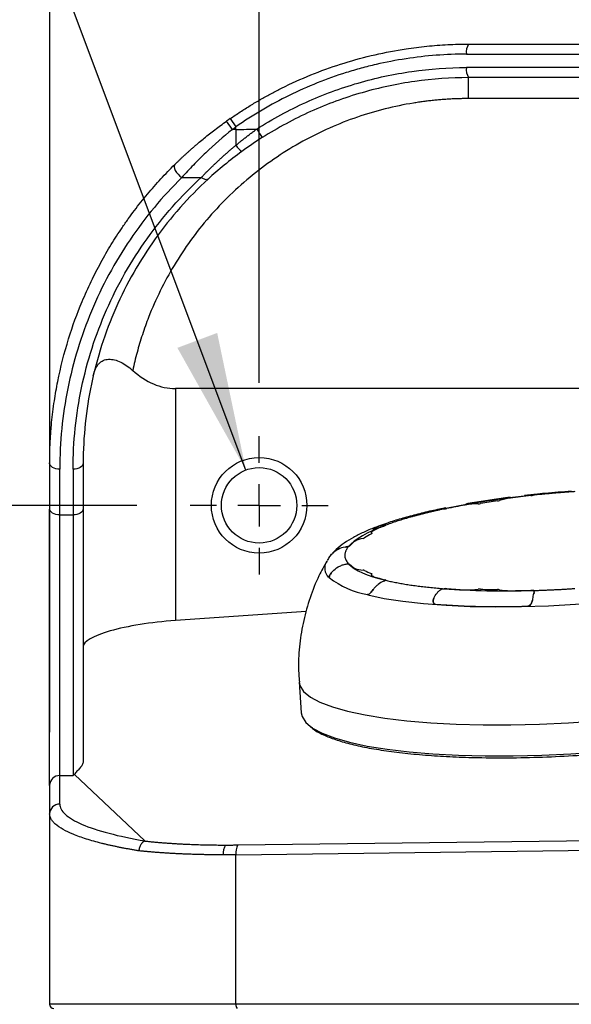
# Model space of a CAD drawing. Header units: millimetres. Extents: x 32 to 1440, y 32 to 1048.
# Tile 7 of 30: x 192 to 258, y 501 to 619. Entities that reach past the tile are written whole.
import ezdxf

# ---------------------------------------------------------------- set-up
doc = ezdxf.new("R2010")
doc.units = ezdxf.units.MM
doc.header["$LTSCALE"] = 5
doc.linetypes.add('CENTERX2', pattern=[20.32, 12.7, -2.54, 2.54, -2.54])
doc.layers.add('CENTER', color=40, linetype='CENTERX2')
doc.layers.add('DIMENSIONS', color=140, linetype='Continuous', lineweight=25)
doc.styles.add('SLDTEXTSTYLE0', font='TXT', dxfattribs={"width": 0.7})
doc.dimstyles.new('SLDDIMSTYLE0', dxfattribs={"dimtxt": 10.790039, "dimasz": 16.51, "dimexe": 0, "dimexo": 0.0625, "dimgap": 2.69751, "dimtad": 0, "dimtih": 1, "dimtoh": 1, "dimrnd": 1e-09, "dimzin": 4, "dimdsep": 46, "dimtxsty": 'SLDTEXTSTYLE0', "dimsah": 1, "dimcen": 0.09, "dimadec": 0, "dimazin": 1, "dimtfac": 1, "dimtofl": 0, "dimtmove": 0, "dimatfit": 3, "dimfxl": 0, "dimfrac": 2, "dimtolj": 1, "dimtzin": 12, "dimarcsym": 0})
doc.dimstyles.new('SLDDIMSTYLE1', dxfattribs={"dimtxt": 10.790039, "dimasz": 16.51, "dimexe": 0, "dimexo": 0.0625, "dimgap": 2.69751, "dimtad": 0, "dimtih": 1, "dimtoh": 1, "dimrnd": 1e-09, "dimzin": 4, "dimdsep": 46, "dimtxsty": 'SLDTEXTSTYLE0', "dimsah": 1, "dimcen": 0, "dimadec": 0, "dimazin": 1, "dimtfac": 1, "dimtofl": 0, "dimtmove": 0, "dimatfit": 3, "dimfxl": 0, "dimfrac": 2, "dimtolj": 1, "dimtzin": 12, "dimarcsym": 0})

# ---------------------------------------------------------------- blocks, each defined once
blk = doc.blocks.new('_D')
at = {"layer": 'DIMENSIONS'}
for p, q in [((221.06, 575.39), (221.06, 674.1)), ((661.06, 575.39), (661.06, 674.1)), ((221.06, 658.23), (404.63, 658.23)), ((419.25, 658.23), (415.62, 658.23)), ((415.62, 658.23), (415.62, 641.08)), ((460.29, 658.23), (463.91, 658.23)), ((463.91, 658.23), (463.91, 641.08)), ((661.06, 658.23), (474.91, 658.23)), ((415.62, 641.08), (419.25, 641.08)), ((463.91, 641.08), (460.29, 641.08))]:
    blk.add_line(p, q, dxfattribs=at)
for points in [[(221.06, 658.23), (237.57, 655.69), (237.57, 660.77)], [(661.06, 658.23), (644.55, 660.77), (644.55, 655.69)]]:
    blk.add_solid(points, dxfattribs=at)
at = {"layer": 'DIMENSIONS', "char_height": 10.583, "attachment_point": 1, "style": 'SLDTEXTSTYLE0'}
for s, insert in [('440.0', (419.25, 674.29)), ('17.32', (419.25, 654.72))]:
    blk.add_mtext(s, dxfattribs=dict(at, insert=insert))
blk = doc.blocks.new('_D_1')
at = {"layer": 'DIMENSIONS'}
for p, q in [((196.06, 533.76), (196.06, 721.48)), ((686.06, 533.76), (686.06, 721.48)), ((196.06, 705.6), (404.63, 705.6)), ((419.25, 705.6), (415.62, 705.6)), ((415.62, 705.6), (415.62, 688.45)), ((460.29, 705.6), (463.91, 705.6)), ((463.91, 705.6), (463.91, 688.45)), ((686.06, 705.6), (474.91, 705.6)), ((415.62, 688.45), (419.25, 688.45)), ((463.91, 688.45), (460.29, 688.45))]:
    blk.add_line(p, q, dxfattribs=at)
for points in [[(196.06, 705.6), (212.57, 703.06), (212.57, 708.14)], [(686.06, 705.6), (669.55, 708.14), (669.55, 703.06)]]:
    blk.add_solid(points, dxfattribs=at)
at = {"layer": 'DIMENSIONS', "char_height": 10.583, "attachment_point": 1, "style": 'SLDTEXTSTYLE0'}
for s, insert in [('490.0', (419.25, 721.66)), ('19.29', (419.25, 702.1))]:
    blk.add_mtext(s, dxfattribs=dict(at, insert=insert))
blk = doc.blocks.new('_D_2')
at = {"layer": 'DIMENSIONS'}
for p, q in [((129.75, 666.8), (126.12, 666.8)), ((126.12, 666.8), (126.12, 649.66)), ((161.81, 666.8), (165.43, 666.8)), ((165.43, 666.8), (165.43, 649.66)), ((187.15, 651.14), (176.99, 651.14)), ((219.48, 565.01), (187.15, 651.14)), ((126.12, 649.66), (129.75, 649.66)), ((165.43, 649.66), (161.81, 649.66))]:
    blk.add_line(p, q, dxfattribs=at)
blk.add_solid([(219.48, 565.01), (216.05, 581.36), (211.3, 579.58)], dxfattribs=at)
at = {"layer": 'DIMENSIONS', "char_height": 10.583, "attachment_point": 1, "style": 'SLDTEXTSTYLE0'}
for s, insert in [('%%c', (126.09, 682.86)), ('9.0', (142.38, 682.86)), ('0.35', (129.75, 663.3)), ('TYP.', (130.27, 643.73))]:
    blk.add_mtext(s, dxfattribs=dict(at, insert=insert))
blk = doc.blocks.new('_D_3')
at = {"layer": 'DIMENSIONS'}
for p, q in [((206.47, 560.8), (130.16, 560.8)), ((146.04, 560.8), (146.04, 514.52)), ((130.01, 494.95), (126.38, 494.95)), ((126.38, 494.95), (126.38, 477.81)), ((162.07, 494.95), (165.69, 494.95)), ((165.69, 494.95), (165.69, 477.81)), ((126.38, 477.81), (130.01, 477.81)), ((165.69, 477.81), (162.07, 477.81)), ((146.04, 430.8), (146.04, 475.39)), ((202.82, 430.8), (130.16, 430.8))]:
    blk.add_line(p, q, dxfattribs=at)
for points in [[(146.04, 560.8), (143.5, 544.29), (148.58, 544.29)], [(146.04, 430.8), (148.58, 447.31), (143.5, 447.31)]]:
    blk.add_solid(points, dxfattribs=at)
at = {"layer": 'DIMENSIONS', "char_height": 10.583, "attachment_point": 1, "style": 'SLDTEXTSTYLE0'}
for s, insert in [('130.0', (125.52, 511.01)), ('5.12', (130.01, 491.45))]:
    blk.add_mtext(s, dxfattribs=dict(at, insert=insert))
blk = doc.blocks.new('SW_CENTERMARKSYMBOL_1')
at = {"layer": 'CENTER', "color": 0}
for p, q in [((0, 5.08), (0, 8.24)), ((0, 0), (0, 2.54)), ((-5.08, 0), (-8.24, 0)), ((0, 0), (-2.54, 0)), ((0, 0), (0, -2.54)), ((0, 0), (2.54, 0)), ((5.08, 0), (8.24, 0)), ((0, -5.08), (0, -8.24))]:
    blk.add_line(p, q, dxfattribs=at)

msp = doc.modelspace()

# ---------------------------------------------------------------- linework, layer by layer
for p, q in [((245.80547, 614.60067), (279.901873, 614.60067)), ((279.901873, 613.00067), (245.80547, 613.00067)), ((246.058388, 609.30067), (246.058388, 611.80067)), ((280.387334, 609.30067), (246.058388, 609.30067)), ((217.861009, 605.629653), (217.167631, 606.609054)), ((217.611081, 606.91941), (218.293817, 605.93256)), ((217.861009, 605.629653), (218.293817, 605.93256)), ((218.293817, 605.629653), (218.293817, 605.93256)), ((218.293817, 605.629653), (217.861009, 605.629653)), ((218.293817, 605.629653), (218.293817, 603.744739)), ((211.82848, 599.893889), (214.150919, 599.893889)), ((283.876643, 574.728874), (211.058388, 574.728874)), ((211.058388, 574.728874), (211.058388, 547.056393)), ((196.058388, 565.80067), (196.058388, 560.356569)), ((197.258388, 559.668277), (197.258388, 565.112379)), ((198.858388, 565.112379), (198.858388, 559.668277)), ((200.058388, 565.80067), (200.058388, 560.356569)), ((253.851349, 562.086494), (252.718836, 561.960649)), ((243.333612, 560.503956), (242.574096, 560.341849)), ((197.258388, 559.668277), (198.858388, 559.668277)), ((197.258388, 528.585135), (197.258388, 559.668277)), ((198.858388, 559.668277), (198.858388, 528.585135)), ((235.435324, 558.34955), (235.92506, 558.469121)), ((236.135932, 558.42439), (236.135922, 558.424538)), ((236.135933, 558.424377), (236.135922, 558.424538)), ((229.633895, 554.860311), (229.588973, 554.811156)), ((229.419334, 552.21485), (229.419433, 552.213433)), ((229.419362, 552.214461), (229.419433, 552.213433)), ((236.135935, 551.873598), (236.135932, 551.873647)), ((243.445109, 550.862876), (243.445222, 550.86125)), ((253.88969, 550.538498), (253.889761, 550.567872)), ((253.914851, 550.306875), (253.896548, 550.568315)), ((241.823966, 549.355608), (241.824276, 549.351179)), ((226.678786, 548.149995), (211.058388, 547.056393)), ((225.821528, 539.745097), (226.080625, 536.044311)), ((197.258388, 525.18065), (197.258388, 528.585135)), ((197.258388, 528.585135), (198.858388, 528.585135)), ((199.011325, 528.707848), (207.428282, 520.788115)), ((196.058388, 527.408438), (196.058388, 524.003953)), ((196.058388, 524.003953), (196.058388, 501.30067)), ((218.522453, 520.303012), (274.842035, 521.003283)), ((218.293817, 519.132532), (274.613399, 519.832802)), ((218.293817, 501.30067), (218.293817, 519.132532)), ((218.293817, 501.30067), (196.058388, 501.30067)), ((274.613399, 501.30067), (218.293817, 501.30067))]:
    msp.add_line(p, q)
at = {"flags": 128}
for points in [[(210.986761, 601.437463), (210.919804, 601.319646), (210.908891, 601.156342), (210.954697, 600.957626), (211.054396, 600.735753), (211.201839, 600.504408), (211.387932, 600.27786), (211.601197, 600.070082), (211.82848, 599.893889)], [(214.962126, 599.697905), (214.900517, 599.657731), (214.82386, 599.636114), (214.733694, 599.633489), (214.63183, 599.649908), (214.520313, 599.685041), (214.40138, 599.738184), (214.277419, 599.808268), (214.150919, 599.893889)], [(197.258388, 565.112379), (197.02428, 565.125604), (196.799168, 565.164772), (196.591704, 565.228377), (196.40986, 565.313975), (196.260624, 565.418276), (196.149733, 565.537273), (196.081446, 565.666391), (196.058388, 565.80067)], [(200.058388, 565.80067), (200.03533, 565.666391), (199.967043, 565.537273), (199.856152, 565.418276), (199.706916, 565.313975), (199.525072, 565.228377), (199.317608, 565.164772), (199.092496, 565.125604), (198.858388, 565.112379)], [(197.258388, 559.668277), (197.02428, 559.681503), (196.799168, 559.72067), (196.591704, 559.784275), (196.40986, 559.869873), (196.260624, 559.974175), (196.149733, 560.093171), (196.081446, 560.22229), (196.058388, 560.356569)], [(200.058388, 560.356569), (200.03533, 560.22229), (199.967043, 560.093171), (199.856152, 559.974175), (199.706916, 559.869873), (199.525072, 559.784275), (199.317608, 559.72067), (199.092496, 559.681503), (198.858388, 559.668277)], [(234.720686, 557.807594), (234.647489, 557.763359), (234.586971, 557.719027), (234.539406, 557.6748), (234.505006, 557.630874), (234.483926, 557.587448), (234.476261, 557.544717), (234.482045, 557.502872), (234.501253, 557.462103)], [(234.501253, 557.462103), (234.482045, 557.502872), (234.476261, 557.544717), (234.483926, 557.587448), (234.505006, 557.630874), (234.539406, 557.6748), (234.586971, 557.719027), (234.647489, 557.763359), (234.720686, 557.807594)], [(236.135477, 558.427561), (236.135687, 558.419199), (236.132727, 558.410648), (236.126616, 558.401962), (236.117392, 558.393197), (236.105115, 558.384408), (236.089862, 558.375651), (236.07173, 558.366982), (236.050835, 558.358456)], [(236.135477, 558.427561), (236.135687, 558.419199), (236.132727, 558.410648), (236.126616, 558.401962), (236.117392, 558.393197), (236.105115, 558.384408), (236.089862, 558.375651), (236.07173, 558.366982), (236.050835, 558.358456)], [(234.501253, 557.462103), (234.504556, 557.454963), (234.505391, 557.447628), (234.503757, 557.440134), (234.499659, 557.432517), (234.493119, 557.424816), (234.484169, 557.417068), (234.472854, 557.409313), (234.459229, 557.401587)], [(234.501253, 557.462103), (234.504556, 557.454963), (234.505391, 557.447628), (234.503757, 557.440134), (234.499659, 557.432517), (234.493119, 557.424816), (234.484169, 557.417068), (234.472854, 557.409313), (234.459229, 557.401587)], [(234.019844, 550.118383), (234.023126, 550.117583), (235.985831, 549.705241), (238.216182, 549.358682), (240.688032, 549.081972), (243.372398, 548.878352), (246.23781, 548.750211), (249.250674, 548.699051), (252.375665, 548.725471), (255.576148, 548.829163), (258.814598, 549.00891), (262.053048, 549.262604), (265.253531, 549.587273), (268.378522, 549.979108), (271.391386, 550.433517), (274.256798, 550.945171), (276.941165, 551.508072), (279.413014, 552.115621), (281.643365, 552.760694), (283.60607, 553.435729), (283.627623, 553.443875)], [(234.459229, 552.668954), (234.472854, 552.663052), (234.484169, 552.656811), (234.493119, 552.650261), (234.499659, 552.643435), (234.503757, 552.636367), (234.505391, 552.629092), (234.504556, 552.621645), (234.501253, 552.614064)], [(234.501253, 552.614064), (234.504556, 552.621645), (234.505391, 552.629092), (234.503757, 552.636367), (234.499659, 552.643435), (234.493119, 552.650261), (234.484169, 552.656811), (234.472854, 552.663052), (234.459229, 552.668954)], [(234.501253, 552.614064), (234.482045, 552.570723), (234.476261, 552.528104), (234.483926, 552.486399), (234.505006, 552.445794), (234.539406, 552.406473), (234.586971, 552.368611), (234.647489, 552.33238), (234.720686, 552.297941)], [(234.720686, 552.297941), (234.647489, 552.33238), (234.586971, 552.368611), (234.539406, 552.406473), (234.505006, 552.445794), (234.483926, 552.486399), (234.476261, 552.528104), (234.482045, 552.570723), (234.501253, 552.614064)], [(236.050835, 551.92511), (236.07173, 551.91938), (236.089862, 551.913138), (236.105115, 551.906423), (236.117392, 551.899277), (236.126616, 551.891746), (236.132727, 551.883879), (236.135687, 551.875724), (236.135477, 551.867333)], [(236.135477, 551.867333), (236.135687, 551.875724), (236.132727, 551.883879), (236.126616, 551.891746), (236.117392, 551.899277), (236.105115, 551.906423), (236.089862, 551.913138), (236.07173, 551.91938), (236.050835, 551.92511)], [(225.821528, 539.745107), (225.919044, 539.305169), (226.367461, 538.605848), (227.169618, 537.943774), (228.317014, 537.325965), (229.797486, 536.758971), (231.59534, 536.248802), (233.691518, 535.800865), (236.063801, 535.419909), (238.687042, 535.109973), (241.533434, 534.87434), (244.572804, 534.71551), (247.772934, 534.635166), (251.099902, 534.634159), (254.518442, 534.7125), (257.992315, 534.86936), (261.484699, 535.103074)], [(226.080625, 536.044311), (226.178141, 535.604383), (226.626557, 534.905061), (227.428715, 534.242988), (228.576111, 533.625179), (230.056582, 533.058185), (231.854436, 532.548016), (233.950615, 532.100079), (236.322898, 531.719123), (238.946139, 531.409186), (241.79253, 531.173554), (244.8319, 531.014724), (248.03203, 530.93438), (251.358998, 530.933373), (254.777538, 531.011714), (258.251411, 531.168573), (261.743795, 531.402288)]]:
    msp.add_lwpolyline(points, dxfattribs=at)
for radius in [5.7, 4.5]:
    msp.add_circle((221.058388, 560.80067), radius)
for centre, radius, start, end in [((247.418547, 614.887344), 1.638352, 146.11922989, 190.07730223), ((247.418547, 612.713997), 1.638352, 169.92269777, 213.88077011), ((246.058388, 565.80067), 50, 124.67676914, 125.29701708), ((237.003981, 615.598916), 19.036481, 211.45331362, 215.10273637), ((220.237408, 604.881281), 2.251505, 210.31755565, 236.65173367), ((264.289291, 458.722875), 103.664235, 98.1958657, 99.32992677), ((249.343739, 562.613488), 1.296011, 277.42300762, 287.55551263), ((252.032942, 554.148393), 7.585973, 97.82103585, 107.63579868), ((251.307163, 559.626816), 2.059918, 97.31523113, 98.55738197), ((266.523824, 441.135763), 121.52404, 96.1560134, 97.31784515), ((253.338718, 563.549623), 1.597953, 275.50664555, 285.46981816), ((243.032355, 562.470294), 2.100883, 273.04181072, 281.33040898), ((260.8937, 476.707636), 85.502039, 100.30642837, 101.77519318), ((245.917253, 559.065761), 1.79329, 98.94735029, 100.30978156), ((247.737087, 547.280636), 13.718088, 92.20493108, 98.80027816), ((247.122608, 563.256882), 2.269971, 272.18870847, 279.14346856), ((234.854963, 557.56395), 0.278195, 114.13882925, 118.86005536), ((244.20114, 536.758576), 23.086409, 110.67304807, 114.18991537), ((232.572637, 556.405697), 0.144003, 120.50026652, 127.82625919), ((234.1277, 553.369251), 3.555247, 100.90331929, 117.2553718), ((233.351664, 557.41388), 0.563164, 280.5956443, 298.37059411), ((239.476845, 547.708208), 10.915039, 117.3675925, 122.45603616), ((231.678378, 556.234212), 0.342522, 279.69703018, 307.99906728), ((235.160837, 553.053913), 4.378768, 127.67979891, 138.34389088), ((230.427575, 553.322862), 1.54904, 149.34769904, 226.11721454), ((231.727562, 553.50977), 0.299835, 57.36656889, 88.37353774), ((234.417019, 556.315594), 3.592918, 225.28815204, 237.45798426), ((232.549435, 553.388164), 0.120497, 237.29192014, 245.54320518), ((233.633647, 556.272234), 3.201366, 249.25224408, 266.80493228), ((233.430106, 552.570704), 0.505763, 68.03710916, 87.15409073), ((237.784369, 561.337896), 9.284778, 243.34642775, 249.01471694), ((235.694398, 560.18026), 10.158045, 231.91979652, 260.44134817), ((234.813256, 552.519891), 0.24048, 247.3601486, 252.56327627), ((240.874929, 571.747516), 20.400973, 252.50281825, 256.32206669), ((243.310347, 548.815968), 2.051339, 86.23326041, 94.65585816), ((249.492561, 631.93386), 81.296224, 265.73394884, 267.25295437), ((245.67894, 552.450923), 1.721851, 267.24929823, 268.64916558), ((245.916567, 564.283212), 13.556516, 268.82404122, 275.47196933), ((247.423705, 548.558142), 2.240613, 88.47530308, 95.49104273), ((250.529804, 650.889043), 100.137433, 268.25662148, 269.41715992), ((249.516905, 549.537605), 1.219199, 79.71175032, 90.26924927), ((251.018068, 557.745723), 7.125064, 259.62286164, 269.85991238), ((250.397558, 669.686251), 119.067576, 270.31149418, 271.48925379), ((253.550751, 549.135858), 1.524167, 81.92153331, 92.20685849), ((251.033899, 552.621776), 2.001371, 269.04801347, 270.31427659), ((249.834988, 659.488017), 110.755016, 265.97614591, 271.69763549), ((197.24685, 527.396671), 1.18852, 89.44374882, 179.43273252), ((197.24685, 523.992186), 1.18852, 89.44374882, 179.43273252), ((218.495239, 519.316023), 1.741103, 145.8339532, 186.35397533), ((220.264831, 519.355094), 1.98354, 151.4521627, 186.44241219), ((196.558388, 501.30067), 0.5, 180, 270), ((218.873837, 501.184044), 0.591629, 168.63094549, 220.39069191)]:
    msp.add_arc(centre, radius, start, end)
for centre, major_axis, ratio, start_param, end_param in [((211.058388, 593.781433), (0, 19.052559), 0.5773502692, 2.6605314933, 3.1415926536), ((211.058388, 544.692699), (10.998647, 0.807105), 0.2137830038, 1.5551097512, 3.125906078)]:
    msp.add_ellipse(centre, major_axis=major_axis, ratio=ratio, start_param=start_param, end_param=end_param)
for points, knots in [([(217.611081, 606.91941), (217.808384, 607.054706), (218.20156, 607.324317), (218.796413, 607.716546), (219.391984, 608.098089), (219.988558, 608.468295), (220.585764, 608.82748), (221.183411, 609.175706), (221.781265, 609.513108), (222.379111, 609.839805), (222.976735, 610.155924), (223.573935, 610.461595), (225.119898, 611.22699), (227.640436, 612.336432), (231.224789, 613.599451), (234.871414, 614.582218), (237.760097, 615.130178), (239.825035, 615.415848), (241.066409, 615.556052), (242.311345, 615.66539), (243.559032, 615.743011), (244.808906, 615.791661), (245.641583, 615.797665), (246.058388, 615.80067)], [0, 0, 0, 0, 0.0235630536, 0.0469555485, 0.0701777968, 0.0932301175, 0.1161128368, 0.1388262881, 0.1613708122, 0.183746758, 0.2059544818, 0.2279943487, 0.2498667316, 0.3760041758, 0.4993088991, 0.6250245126, 0.7497700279, 0.791264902, 0.8328388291, 0.8744955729, 0.9162388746, 0.9580724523, 1, 1, 1, 1]), ([(245.80547, 614.60067), (243.38436, 614.60067), (240.976898, 614.41815), (237.387446, 613.871028), (236.194596, 613.642915), (234.411118, 613.230508), (233.817594, 613.081321), (232.632559, 612.759086), (232.039953, 612.58566), (229.105342, 611.665145), (226.835286, 610.756064), (222.447945, 608.600801), (220.330578, 607.354613), (218.293817, 605.93256)], [0, 0, 0, 0, 0.25, 0.25, 0.375, 0.375, 0.4375, 0.4375, 0.5, 0.5, 0.75, 0.75, 1, 1, 1, 1]), ([(220.764613, 605.665611), (222.653219, 606.873836), (224.608785, 607.934238), (227.638857, 609.308915), (228.665073, 609.731022), (230.750035, 610.502379), (231.811157, 610.852034), (234.996808, 611.777066), (237.137356, 612.234952), (241.448799, 612.846769), (243.619745, 613.00067), (245.80547, 613.00067)], [0, 0, 0, 0, 0.25, 0.25, 0.375, 0.375, 0.5, 0.5, 0.75, 0.75, 1, 1, 1, 1]), ([(246.058388, 611.80067), (243.90865, 611.80067), (241.773446, 611.650682), (237.532988, 611.05442), (235.427683, 610.608174), (232.294482, 609.706661), (231.250831, 609.365895), (229.200196, 608.614149), (228.190876, 608.202773), (225.210693, 606.863046), (223.287325, 605.829605), (221.429812, 604.652095)], [0, 0, 0, 0, 0.25, 0.25, 0.5, 0.5, 0.625, 0.625, 0.75, 0.75, 1, 1, 1, 1]), ([(246.058388, 609.30067), (245.857658, 609.299825), (245.456374, 609.298134), (244.854828, 609.284441), (244.253984, 609.262578), (243.653844, 609.231745), (243.054406, 609.192157), (242.455671, 609.143756), (241.85764, 609.086558), (241.260312, 609.020558), (240.663689, 608.945759), (240.067762, 608.862156), (238.530679, 608.623558), (236.068151, 608.11557), (232.716443, 607.121815), (229.428002, 605.833491), (226.217594, 604.239767), (223.14223, 602.363337), (220.231634, 600.211748), (217.520847, 597.813751), (215.046795, 595.199554), (212.820815, 592.395058), (210.877979, 589.452888), (209.208929, 586.387692), (208.13715, 583.948108), (207.476086, 582.186552), (207.116706, 581.144498), (206.78561, 580.093921), (206.483494, 579.034691), (206.207722, 577.967237), (206.048298, 577.250278), (205.968466, 576.891256)], [0, 0, 0, 0, 0.0101235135, 0.0202380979, 0.030346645, 0.040452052, 0.0505572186, 0.0606650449, 0.0707784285, 0.0809002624, 0.0910334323, 0.1011808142, 0.111345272, 0.1697895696, 0.2286235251, 0.2897627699, 0.351535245, 0.4149784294, 0.479217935, 0.5442666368, 0.6101533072, 0.6758120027, 0.7422261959, 0.8073119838, 0.872980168, 0.894068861, 0.9151740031, 0.9363076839, 0.957481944, 0.978708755, 1, 1, 1, 1]), ([(210.986761, 601.437463), (211.063614, 601.512817), (211.218092, 601.664283), (211.456572, 601.894287), (211.701475, 602.12755), (211.953307, 602.364093), (212.212045, 602.60376), (212.477809, 602.846436), (212.750683, 603.091991), (213.030759, 603.340294), (213.318129, 603.59121), (213.612887, 603.844602), (214.009499, 604.180182), (214.515784, 604.598482), (215.140389, 605.098266), (215.791149, 605.601539), (216.467816, 606.108338), (216.932385, 606.440736), (217.167631, 606.609054)], [0, 0, 0, 0, 0.0430237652, 0.0864800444, 0.1303996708, 0.1748125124, 0.2197474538, 0.265232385, 0.3112941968, 0.3579587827, 0.4052510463, 0.4531949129, 0.5018133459, 0.5966855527, 0.6938068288, 0.7933154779, 0.8953400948, 1, 1, 1, 1]), ([(217.861009, 605.629653), (216.75202, 604.73747), (215.691938, 603.805515), (214.178366, 602.361705), (213.686609, 601.872804), (212.729967, 600.883236), (212.264566, 600.381581), (211.82848, 599.893889)], [0, 0, 0, 0, 0.5, 0.5, 0.75, 0.75, 1, 1, 1, 1]), ([(218.293817, 603.744739), (218.405233, 603.836942), (218.629023, 604.022142), (218.970154, 604.297935), (219.317068, 604.573456), (219.670051, 604.848296), (220.029098, 605.122232), (220.394001, 605.395401), (220.640715, 605.575278), (220.764613, 605.665611)], [0, 0, 0, 0, 0.1391952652, 0.2795871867, 0.4211880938, 0.5640124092, 0.7080765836, 0.8533990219, 1, 1, 1, 1]), ([(214.150919, 599.893889), (214.226573, 599.972459), (214.378678, 600.130429), (214.613798, 600.370559), (214.855478, 600.614266), (215.104147, 600.861487), (215.359689, 601.111954), (215.622136, 601.365452), (215.891478, 601.621752), (216.167718, 601.880631), (216.450856, 602.141862), (216.74089, 602.405222), (217.037826, 602.670483), (217.341644, 602.937437), (217.652417, 603.205809), (217.969867, 603.475578), (218.185426, 603.65468), (218.293817, 603.744739)], [0, 0, 0, 0, 0.061699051, 0.1240484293, 0.1870631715, 0.2507578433, 0.3151465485, 0.3802429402, 0.4460602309, 0.5126112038, 0.579908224, 0.6479632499, 0.7167878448, 0.7863931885, 0.8567900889, 0.9279889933, 1, 1, 1, 1]), ([(218.999696, 603.000498), (218.267198, 602.467688), (217.563388, 601.922603), (216.216041, 600.817715), (215.572252, 600.257615), (214.962126, 599.697905)], [0, 0, 0, 0, 0.5, 0.5, 1, 1, 1, 1]), ([(196.058388, 565.80067), (196.059331, 566.034594), (196.061164, 566.489061), (196.075343, 567.150639), (196.096029, 567.771922), (196.122521, 568.352869), (196.153223, 568.893462), (196.18688, 569.393712), (196.222273, 569.85365), (196.258297, 570.27332), (196.364588, 571.404987), (196.583229, 573.166081), (197.16864, 576.516891), (198.180913, 580.501984), (199.624558, 584.470468), (200.98125, 587.486461), (202.142864, 589.748897), (203.377588, 591.883489), (204.486281, 593.602033), (205.426171, 594.947801), (206.172064, 595.960297), (206.935665, 596.944296), (207.715836, 597.899709), (208.511247, 598.826634), (209.321359, 599.724674), (210.142832, 600.595418), (210.706825, 601.158152), (210.986761, 601.437463)], [0, 0, 0, 0, 0.0182434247, 0.035443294, 0.0515996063, 0.0667123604, 0.0807815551, 0.0938071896, 0.1057892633, 0.116727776, 0.1266227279, 0.1943176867, 0.2547325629, 0.3906328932, 0.5113542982, 0.57759628, 0.6414513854, 0.7029280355, 0.7620356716, 0.7932679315, 0.8240714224, 0.8544480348, 0.8843997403, 0.9139285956, 0.943036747, 0.971726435, 1, 1, 1, 1]), ([(211.82848, 599.893889), (209.528897, 597.630775), (207.454495, 595.138858), (203.83735, 589.795044), (202.294673, 586.943257), (199.801445, 580.991459), (198.850958, 577.891602), (197.579413, 571.565208), (197.258388, 568.338873), (197.258388, 565.112379)], [0, 0, 0, 0, 0.25, 0.25, 0.5, 0.5, 0.75, 0.75, 1, 1, 1, 1]), ([(198.858388, 565.112379), (198.858388, 568.371064), (199.197049, 571.629558), (200.537258, 578.007549), (201.538764, 581.126805), (204.161896, 587.092885), (205.78344, 589.939527), (209.57737, 595.23868), (211.749672, 597.691059), (214.150919, 599.893889)], [0, 0, 0, 0, 0.25, 0.25, 0.5, 0.5, 0.75, 0.75, 1, 1, 1, 1]), ([(214.962126, 599.697905), (212.62193, 597.551082), (210.504853, 595.161049), (206.807379, 589.99662), (205.227061, 587.222351), (202.670619, 581.40795), (201.694575, 578.367998), (200.388439, 572.152159), (200.058388, 568.976508), (200.058388, 565.80067)], [0, 0, 0, 0, 0.25, 0.25, 0.5, 0.5, 0.75, 0.75, 1, 1, 1, 1]), ([(201.261688, 576.253094), (201.330315, 576.547174), (201.415893, 576.818222), (201.580371, 577.184374), (201.641636, 577.299911), (201.774113, 577.509316), (201.84571, 577.604229), (202.07821, 577.860088), (202.258845, 577.991889), (202.651218, 578.167737), (202.86798, 578.214717), (203.319426, 578.232821), (203.557567, 578.204731), (204.043033, 578.084905), (204.28816, 577.994281), (204.782026, 577.758291), (205.028361, 577.613549), (205.506677, 577.283547), (205.740543, 577.097312), (205.968466, 576.891255)], [0, 0, 0, 0, 0.125, 0.125, 0.1875, 0.1875, 0.25, 0.25, 0.375, 0.375, 0.5, 0.5, 0.625, 0.625, 0.75, 0.75, 0.875, 0.875, 1, 1, 1, 1]), ([(258.7206, 562.436229), (258.55417, 562.424909), (258.221528, 562.402283), (257.723003, 562.365964), (257.2253, 562.327934), (256.728419, 562.288022), (256.23236, 562.246274), (255.737124, 562.202674), (255.242703, 562.157239), (254.749135, 562.109923), (254.256274, 562.060887), (253.92879, 562.026678), (253.764941, 562.009562)], [0, 0, 0, 0, 0.1001983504, 0.2002645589, 0.3002315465, 0.400132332, 0.5, 0.599867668, 0.6997684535, 0.7997354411, 0.8998016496, 1, 1, 1, 1]), ([(258.313396, 562.475141), (257.273551, 562.394418), (255.819938, 562.281576), (254.335103, 562.140488), (253.890468, 562.09086), (253.851349, 562.086494)], [0, 0, 0, 0, 0.6962341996, 0.9732749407, 1, 1, 1, 1]), ([(251.010969, 561.755181), (250.647023, 561.709565), (249.560672, 561.573404), (247.777605, 561.310766), (246.403995, 561.077237), (245.70614, 560.958595)], [0, 0, 0, 0, 0.1986188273, 0.5928630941, 1, 1, 1, 1]), ([(253.88975, 562.072715), (253.891139, 562.069922), (253.895195, 562.061762), (253.849249, 562.037214), (253.790056, 562.0178), (253.764941, 562.009562)], [0, 0, 0, 0, 0.2305475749, 0.673524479, 1, 1, 1, 1]), ([(253.88975, 562.072715), (253.891139, 562.069922), (253.895195, 562.061762), (253.849249, 562.037214), (253.790056, 562.0178), (253.764941, 562.009562)], [0, 0, 0, 0, 0.2305475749, 0.673524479, 1, 1, 1, 1]), ([(200.058388, 560.356569), (200.058388, 560.230342), (200.058388, 559.978029), (200.058388, 559.59265), (200.058388, 559.20257), (200.058388, 558.807271), (200.058388, 558.406894), (200.058388, 558.001394), (200.058388, 557.24412), (200.058388, 556.112207), (200.058388, 554.578128), (200.058388, 553.006405), (200.058388, 551.675724), (200.058388, 550.605963), (200.058388, 549.805006), (200.058388, 549.001673), (200.058388, 548.465193), (200.058388, 548.196749)], [0, 0, 0, 0, 0.0355459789, 0.0710518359, 0.1065342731, 0.1420100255, 0.1774958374, 0.2130084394, 0.2485645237, 0.3742640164, 0.5000049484, 0.6257044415, 0.7514453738, 0.8136211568, 0.8757123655, 0.9378087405, 1, 1, 1, 1]), ([(242.574096, 560.341849), (242.263199, 560.276613), (241.278685, 560.070031), (239.738387, 559.690414), (237.969795, 559.20502), (236.528855, 558.760394), (235.73643, 558.467173), (235.433701, 558.355154)], [0, 0, 0, 0, 0.1128472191, 0.3573524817, 0.6026733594, 0.8482097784, 1, 1, 1, 1]), ([(243.143838, 560.372371), (243.007338, 560.34319), (242.734516, 560.284866), (242.332137, 560.195907), (241.935184, 560.105955), (241.544123, 560.014898), (241.158829, 559.922768), (240.779336, 559.829556), (240.405635, 559.735264), (240.037729, 559.639891), (239.675616, 559.543438), (239.200945, 559.413511), (238.623926, 559.248917), (237.958508, 559.048179), (237.321517, 558.844359), (236.710271, 558.637671), (236.327204, 558.497645), (236.135477, 558.427561)], [0, 0, 0, 0, 0.05009525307, 0.10012553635, 0.15010731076, 0.2000570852, 0.24999140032, 0.2999268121, 0.34987987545, 0.39986712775, 0.44990507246, 0.50001016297, 0.60013170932, 0.70005915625, 0.79992474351, 0.89986095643, 1, 1, 1, 1]), ([(235.433701, 558.355154), (235.241674, 558.287), (234.546368, 558.040223), (233.496535, 557.584514), (232.27593, 556.98193), (231.200954, 556.311653), (230.387341, 555.712804), (229.981497, 555.247544), (229.849645, 555.096388)], [0, 0, 0, 0, 0.0778695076, 0.2819556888, 0.4866356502, 0.6928121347, 0.900199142, 1, 1, 1, 1]), ([(234.667399, 557.858525), (234.836902, 558.038539), (235.028365, 558.180041), (235.347911, 558.335562), (235.45966, 558.377451), (235.687742, 558.439272), (235.804836, 558.459612), (235.92506, 558.469121)], [0, 0, 0, 0, 0.5, 0.5, 0.75, 0.75, 1, 1, 1, 1]), ([(231.314795, 555.816836), (231.025176, 555.76953), (230.751485, 555.68098), (230.364414, 555.487399), (230.239854, 555.412604), (230.006092, 555.246499), (229.895933, 555.154751), (229.792664, 555.054091)], [0, 0, 0, 0, 0.5, 0.5, 0.75, 0.75, 1, 1, 1, 1]), ([(231.314795, 555.816836), (231.025176, 555.76953), (230.751485, 555.68098), (230.364414, 555.487399), (230.239854, 555.412604), (230.006092, 555.246499), (229.895933, 555.154751), (229.792664, 555.054091)], [0, 0, 0, 0, 0.5, 0.5, 0.75, 0.75, 1, 1, 1, 1]), ([(231.736072, 555.896584), (231.706866, 555.86013), (231.648492, 555.787269), (231.572265, 555.67839), (231.50443, 555.569922), (231.445791, 555.461887), (231.396134, 555.35428), (231.355514, 555.247101), (231.323919, 555.140352), (231.30135, 555.034031), (231.287809, 554.928138), (231.281787, 554.787646), (231.296804, 554.613651), (231.350818, 554.40773), (231.441669, 554.204981), (231.566142, 554.00507), (231.67939, 553.874724), (231.736072, 553.809484)], [0, 0, 0, 0, 0.0500952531, 0.1001255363, 0.1501073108, 0.2000570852, 0.2499914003, 0.2999268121, 0.3498798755, 0.3998671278, 0.4499050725, 0.500010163, 0.6001317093, 0.7000591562, 0.7999247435, 0.8998609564, 1, 1, 1, 1]), ([(229.588204, 554.810314), (229.548168, 554.768732), (229.389949, 554.604401), (229.27534, 554.383519), (229.189732, 554.218528)], [0, 0, 0, 0, 0.2530382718, 1, 1, 1, 1]), ([(229.419489, 554.576898), (229.421634, 554.583829), (229.427189, 554.601776), (229.488478, 554.703721), (229.604896, 554.861115), (229.73158, 554.991313), (229.792664, 555.054091)], [0, 0, 0, 0, 0.1362312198, 0.3527403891, 0.6879081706, 1, 1, 1, 1]), ([(229.792664, 555.054091), (229.72036, 554.981559), (229.636261, 554.897197), (229.585942, 554.827516), (229.578885, 554.817744)], [0, 0, 0, 0, 0.8597609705, 1, 1, 1, 1]), ([(229.158964, 554.162059), (228.8277, 553.577549), (228.033848, 552.176814), (227.097213, 549.794899), (226.317726, 547.07912), (225.866841, 544.286277), (225.700198, 541.827355), (225.815642, 540.317002), (225.859187, 539.747295)], [0, 0, 0, 0, 0.13433667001, 0.32192839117, 0.50978648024, 0.69782471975, 0.88601913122, 1, 1, 1, 1]), ([(229.792664, 552.90202), (229.999202, 553.11969), (230.23162, 553.302833), (230.618367, 553.526683), (230.753439, 553.592287), (231.028787, 553.702167), (231.169986, 553.747015), (231.314795, 553.781522)], [0, 0, 0, 0, 0.5, 0.5, 0.75, 0.75, 1, 1, 1, 1]), ([(229.792664, 552.90202), (229.999202, 553.11969), (230.23162, 553.302833), (230.618367, 553.526683), (230.753439, 553.592287), (231.028787, 553.702167), (231.169986, 553.747015), (231.314795, 553.781522)], [0, 0, 0, 0, 0.5, 0.5, 0.75, 0.75, 1, 1, 1, 1]), ([(229.792664, 552.90202), (229.734648, 552.840877), (229.682534, 552.776663), (229.588494, 552.64286), (229.547052, 552.573651), (229.478912, 552.438605), (229.451032, 552.370428), (229.417773, 552.251442), (229.413126, 552.200841), (229.429282, 552.184373)], [0, 0, 0, 0, 0.25, 0.25, 0.5, 0.5, 0.75, 0.75, 1, 1, 1, 1]), ([(229.429282, 552.184373), (229.413127, 552.20084), (229.417772, 552.251402), (229.450976, 552.370264), (229.478672, 552.438096), (229.581207, 552.64141), (229.676734, 552.779841), (229.792664, 552.90202)], [0, 0, 0, 0, 0.25, 0.25, 0.5, 0.5, 1, 1, 1, 1]), ([(236.135477, 551.867333), (236.230673, 551.84496), (236.420941, 551.800243), (236.71552, 551.735225), (237.016539, 551.67178), (237.324673, 551.610052), (237.63974, 551.550002), (237.961789, 551.491642), (238.290807, 551.434967), (238.626796, 551.379979), (238.969759, 551.326678), (239.435913, 551.257918), (240.03417, 551.176447), (240.775975, 551.085967), (241.541449, 551.003058), (242.328727, 550.927029), (242.871951, 550.882717), (243.143838, 550.860538)], [0, 0, 0, 0, 0.0500952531, 0.1001255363, 0.1501073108, 0.2000570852, 0.2499914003, 0.2999268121, 0.3498798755, 0.3998671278, 0.4499050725, 0.500010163, 0.6001317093, 0.7000591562, 0.7999247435, 0.8998609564, 1, 1, 1, 1]), ([(234.667399, 550.750031), (234.619787, 550.684296), (234.568881, 550.619548), (234.461696, 550.491548), (234.405737, 550.428747), (234.292592, 550.313569), (234.233741, 550.259065), (234.115624, 550.17754), (234.055087, 550.151612), (234.007582, 550.163247)], [0, 0, 0, 0, 0.25, 0.25, 0.5, 0.5, 0.75, 0.75, 1, 1, 1, 1]), ([(234.007582, 550.163247), (234.055086, 550.151612), (234.115573, 550.177522), (234.233589, 550.258943), (234.292159, 550.313145), (234.462519, 550.486518), (234.572257, 550.618675), (234.667399, 550.750031)], [0, 0, 0, 0, 0.25, 0.25, 0.5, 0.5, 1, 1, 1, 1]), ([(235.92506, 551.746286), (235.684612, 551.655564), (235.457904, 551.525532), (235.138082, 551.272574), (235.03531, 551.178542), (234.842739, 550.976068), (234.75215, 550.867041), (234.667399, 550.750031)], [0, 0, 0, 0, 0.5, 0.5, 0.75, 0.75, 1, 1, 1, 1]), ([(235.92506, 551.746286), (235.684612, 551.655564), (235.457904, 551.525532), (235.138082, 551.272574), (235.03531, 551.178542), (234.842739, 550.976068), (234.75215, 550.867041), (234.667399, 550.750031)], [0, 0, 0, 0, 0.5, 0.5, 0.75, 0.75, 1, 1, 1, 1]), ([(241.89393, 549.711894), (242.008529, 549.953802), (242.139281, 550.163745), (242.359203, 550.431574), (242.436376, 550.512441), (242.594389, 550.653253), (242.675751, 550.713875), (242.759527, 550.764472)], [0, 0, 0, 0, 0.5, 0.5, 0.75, 0.75, 1, 1, 1, 1]), ([(241.89393, 549.711894), (242.008529, 549.953802), (242.139281, 550.163745), (242.359203, 550.431574), (242.436376, 550.512441), (242.594389, 550.653253), (242.675751, 550.713875), (242.759527, 550.764472)], [0, 0, 0, 0, 0.5, 0.5, 0.75, 0.75, 1, 1, 1, 1]), ([(253.764941, 550.644899), (253.92879, 550.649714), (254.256274, 550.659336), (254.749135, 550.676266), (255.242703, 550.69501), (255.737124, 550.715749), (256.23236, 550.738433), (256.728419, 550.763079), (257.2253, 550.78967), (257.723003, 550.818254), (258.221528, 550.848658), (258.55417, 550.870554), (258.7206, 550.881509)], [0, 0, 0, 0, 0.1001983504, 0.2002645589, 0.3002315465, 0.400132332, 0.5, 0.599867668, 0.6997684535, 0.7997354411, 0.8998016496, 1, 1, 1, 1]), ([(242.06311, 549.00602), (241.99276, 549.011316), (241.937495, 549.053854), (241.862845, 549.162952), (241.841237, 549.228673), (241.809096, 549.431136), (241.829605, 549.576112), (241.89393, 549.711894)], [0, 0, 0, 0, 0.25, 0.25, 0.5, 0.5, 1, 1, 1, 1]), ([(241.89393, 549.711894), (241.861739, 549.643944), (241.841238, 549.574828), (241.820112, 549.434465), (241.819837, 549.363665), (241.841127, 549.229175), (241.862767, 549.163108), (241.937444, 549.053887), (241.992757, 549.011316), (242.06311, 549.00602)], [0, 0, 0, 0, 0.25, 0.25, 0.5, 0.5, 0.75, 0.75, 1, 1, 1, 1]), ([(253.88969, 550.538498), (253.840849, 550.434894), (253.797216, 550.292553), (253.739441, 550.021977), (253.721569, 549.922237), (253.689508, 549.708972), (253.675175, 549.594818), (253.662581, 549.472957)], [0, 0, 0, 0, 0.5, 0.5, 0.75, 0.75, 1, 1, 1, 1]), ([(253.88969, 550.538498), (253.840849, 550.434894), (253.797216, 550.292553), (253.739441, 550.021977), (253.721569, 549.922237), (253.689508, 549.708972), (253.675175, 549.594818), (253.662581, 549.472957)], [0, 0, 0, 0, 0.5, 0.5, 0.75, 0.75, 1, 1, 1, 1]), ([(253.889798, 550.583325), (253.889929, 550.585657), (253.891037, 550.605476), (253.848213, 550.626689), (253.789747, 550.639475), (253.764941, 550.644899)], [0, 0, 0, 0, 0.0713042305, 0.6059581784, 1, 1, 1, 1]), ([(253.662581, 549.472957), (253.655506, 549.404496), (253.637923, 549.335321), (253.585063, 549.195603), (253.54974, 549.125515), (253.462378, 548.99323), (253.409248, 548.928681), (253.279058, 548.823619), (253.199443, 548.783788), (253.116104, 548.781613)], [0, 0, 0, 0, 0.25, 0.25, 0.5, 0.5, 0.75, 0.75, 1, 1, 1, 1]), ([(253.116104, 548.781613), (253.19944, 548.783788), (253.278988, 548.823589), (253.409094, 548.92853), (253.462024, 548.992738), (253.593624, 549.191877), (253.648444, 549.336155), (253.662581, 549.472957)], [0, 0, 0, 0, 0.25, 0.25, 0.5, 0.5, 1, 1, 1, 1]), ([(196.058388, 527.408438), (196.058388, 528.369545), (196.058388, 530.966263), (196.058388, 538.546104), (196.058388, 543.296045), (196.058388, 548.196749)], [0, 0, 0, 0, 0.5, 0.5, 1, 1, 1, 1]), ([(227.27117, 534.369571), (227.319205, 534.315819), (227.620424, 533.978744), (228.596216, 533.474521), (230.108034, 532.862042), (231.843391, 532.355688), (233.874469, 531.904654), (236.202562, 531.517411), (238.781233, 531.199872), (241.568408, 530.958254), (244.525755, 530.792313), (247.909233, 530.694069), (251.714782, 530.691437), (255.8757, 530.799923), (258.651421, 530.965059), (260.01809, 531.046365)], [0, 0, 0, 0, 0.0181952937, 0.1140996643, 0.1890848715, 0.2640584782, 0.3406392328, 0.41720814, 0.4937888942, 0.5703578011, 0.6453430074, 0.7203166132, 0.816231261, 0.9095186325, 1, 1, 1, 1]), ([(200.058388, 530.221765), (200.058388, 530.099578), (200.011552, 529.975121), (199.870161, 529.723895), (199.774476, 529.597067), (199.558775, 529.343068), (199.437755, 529.215708), (199.257103, 529.024692), (199.196853, 528.961019), (199.087183, 528.83397), (199.036414, 528.770557), (199.011325, 528.707848)], [0, 0, 0, 0, 0.25, 0.25, 0.5, 0.5, 0.75, 0.75, 0.875, 0.875, 1, 1, 1, 1]), ([(197.258385, 525.18065), (197.258385, 524.764333), (197.484949, 524.348046), (198.380539, 523.534921), (199.049621, 523.138125), (200.798862, 522.382572), (201.879124, 522.023857), (204.400105, 521.361256), (205.840927, 521.057428), (207.428282, 520.788115)], [0, 0, 0, 0, 0.25, 0.25, 0.5, 0.5, 0.75, 0.75, 1, 1, 1, 1]), ([(206.706396, 519.602584), (206.562913, 519.626101), (206.274883, 519.673307), (205.850404, 519.74634), (205.4298, 519.821326), (205.014032, 519.898409), (204.603239, 519.977549), (204.197788, 520.058758), (203.79799, 520.142032), (203.404175, 520.227373), (203.016677, 520.314779), (202.635826, 520.404253), (201.7288, 520.626333), (200.366326, 521.007741), (198.834983, 521.556759), (197.58861, 522.151612), (196.935714, 522.599234), (196.606397, 522.905362), (196.472526, 523.046481), (196.344631, 523.204745), (196.229801, 523.380179), (196.136988, 523.572785), (196.071443, 523.782537), (196.06285, 523.928282), (196.058388, 524.003953)], [0, 0, 0, 0, 0.02155525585, 0.04327023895, 0.06514510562, 0.08718000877, 0.10937509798, 0.13173051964, 0.154246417, 0.17692293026, 0.19976019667, 0.22275835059, 0.24591752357, 0.36832919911, 0.49860555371, 0.61835150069, 0.75204357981, 0.77736580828, 0.80605482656, 0.83811059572, 0.8735330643, 0.91232217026, 0.95447784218, 1, 1, 1, 1]), ([(207.417934, 520.770907), (207.39546, 520.762999), (207.349485, 520.746821), (207.280191, 520.710335), (207.20973, 520.663322), (207.139212, 520.604324), (207.06985, 520.533342), (207.00298, 520.450443), (206.92642, 520.335988), (206.847561, 520.184318), (206.777761, 519.994325), (206.728678, 519.798624), (206.713714, 519.66697), (206.706396, 519.602584)], [0, 0, 0, 0, 0.0636536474, 0.1302155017, 0.1995648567, 0.2715195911, 0.3458325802, 0.4221912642, 0.5002210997, 0.629892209, 0.7575710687, 0.8814399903, 1, 1, 1, 1]), ([(207.417934, 520.770907), (207.421154, 520.772098), (207.427913, 520.774598), (207.43205, 520.778833), (207.432474, 520.783434), (207.429753, 520.786473), (207.428282, 520.788115)], [0, 0, 0, 0, 0.2054056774, 0.4311527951, 0.6926703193, 1, 1, 1, 1]), ([(207.417934, 520.770907), (207.560299, 520.755383), (207.844774, 520.724362), (208.279886, 520.680694), (208.720587, 520.639186), (209.167512, 520.60004), (209.620489, 520.5632), (210.079566, 520.528682), (210.544728, 520.496482), (211.01598, 520.466601), (211.493321, 520.439038), (212.083633, 520.408213), (212.790847, 520.376338), (213.619631, 520.346226), (214.460302, 520.322776), (215.313077, 520.306149), (216.177122, 520.295739), (216.761926, 520.294457), (217.054627, 520.293815)], [0, 0, 0, 0, 0.0502183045, 0.1003467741, 0.1504046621, 0.2004113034, 0.2503860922, 0.30034846, 0.3503178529, 0.4003137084, 0.4503554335, 0.5004623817, 0.5838950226, 0.667136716, 0.7502776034, 0.8334081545, 0.9166188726, 1, 1, 1, 1]), ([(217.054627, 520.293815), (217.216681, 520.294019), (217.540767, 520.294428), (218.03015, 520.297494), (218.358342, 520.301173), (218.522453, 520.303012)], [0, 0, 0, 0, 0.333343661, 0.6666403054, 1, 1, 1, 1]), ([(216.764831, 519.123334), (216.592394, 519.123544), (216.247308, 519.123963), (215.733431, 519.127348), (215.222132, 519.13275), (214.713872, 519.140367), (214.208759, 519.150147), (213.706995, 519.162103), (213.208756, 519.176232), (212.714227, 519.192535), (212.22359, 519.211011), (211.737025, 519.23166), (211.254714, 519.254483), (210.776837, 519.27948), (210.303576, 519.30665), (209.83511, 519.335993), (209.371618, 519.367511), (208.913275, 519.401201), (208.460272, 519.437067), (208.012741, 519.475096), (207.571023, 519.515339), (207.134672, 519.557605), (206.849225, 519.587584), (206.706396, 519.602584)], [0, 0, 0, 0, 0.0469939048, 0.09404569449, 0.1411561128, 0.1883259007, 0.23555579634, 0.28284653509, 0.33019884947, 0.37761346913, 0.42509112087, 0.47263252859, 0.52023841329, 0.56790949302, 0.61564648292, 0.66345009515, 0.71132103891, 0.75926002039, 0.80726774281, 0.85534490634, 0.90349220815, 0.95171034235, 1, 1, 1, 1]), ([(218.293817, 519.132532), (218.12285, 519.130692), (217.780948, 519.127014), (217.271175, 519.123947), (216.933603, 519.123539), (216.764831, 519.123334)], [0, 0, 0, 0, 0.3333939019, 0.6667255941, 1, 1, 1, 1])]:
    msp.add_open_spline(points, degree=3, knots=knots)
for points in [[(246.058388, 615.80067), (258.060901, 615.80067), (269.643523, 615.80067), (280.468242, 615.80067)], [(280.468242, 611.80067), (269.643523, 611.80067), (258.060901, 611.80067), (246.058388, 611.80067)], [(218.293817, 605.629653), (219.117465, 605.629653), (219.941112, 605.64164), (220.764613, 605.665611)], [(221.429812, 604.652095), (220.600028, 604.126082), (219.7896, 603.575065), (218.999696, 603.000498)], [(253.764941, 562.009562), (249.953716, 561.607123), (246.333702, 561.049115), (243.143838, 560.372371)], [(196.058388, 548.196749), (196.058388, 552.547307), (196.058388, 556.7928), (196.058388, 560.356569)], [(242.759527, 560.365676), (242.845554, 560.365054), (242.990239, 560.363554), (243.143838, 560.372371)], [(243.143838, 560.372371), (242.990243, 560.363554), (242.845559, 560.365054), (242.759527, 560.365676)], [(236.135477, 558.427561), (233.935456, 557.60862), (232.435997, 556.745981), (231.736072, 555.896584)], [(235.92506, 558.469121), (236.048514, 558.478885), (236.128535, 558.459441), (236.135477, 558.427561)], [(235.92506, 558.469121), (236.048514, 558.478885), (236.128535, 558.459441), (236.135477, 558.427561)], [(231.736072, 555.896584), (231.622556, 555.86715), (231.463503, 555.841126), (231.314795, 555.816836)], [(231.314795, 555.816836), (231.463495, 555.841125), (231.622553, 555.86715), (231.736072, 555.896584)], [(231.314795, 553.781522), (231.463374, 553.816928), (231.622654, 553.823712), (231.736072, 553.809484)], [(231.314795, 553.781522), (231.463374, 553.816928), (231.622654, 553.823712), (231.736072, 553.809484)], [(231.736072, 553.809484), (232.435997, 553.053766), (233.935456, 552.391819), (236.135477, 551.867333)], [(236.135477, 551.867333), (236.128536, 551.834525), (236.04852, 551.792868), (235.92506, 551.746286)], [(235.92506, 551.746286), (236.048514, 551.792865), (236.128535, 551.834524), (236.135477, 551.867333)], [(242.759527, 550.764472), (242.845554, 550.816428), (242.990239, 550.848798), (243.143838, 550.860538)], [(242.759527, 550.764472), (242.845554, 550.816428), (242.990239, 550.848798), (243.143838, 550.860538)], [(243.143838, 550.860538), (246.333702, 550.610733), (249.953716, 550.537236), (253.764941, 550.644899)], [(253.764941, 550.644899), (253.86864, 550.627935), (253.914769, 550.591694), (253.88969, 550.538498)], [(200.058388, 548.196749), (200.058388, 540.889803), (200.058388, 534.095862), (200.058388, 530.221765)], [(198.858388, 528.585135), (198.909506, 528.626026), (198.960624, 528.666906), (199.011325, 528.707848)]]:
    msp.add_open_spline(points, degree=3)

# ---------------------------------------------------------------- block references
at = {"layer": 'CENTER'}
msp.add_blockref('SW_CENTERMARKSYMBOL_1', (221.058388, 560.80067), dxfattribs=at)

# ---------------------------------------------------------------- dimensions: what is measured, and where the dimension line sits
at = {"layer": 'DIMENSIONS'}
for base, p1, p2, picture, middle in [((686.058388, 705.602198), (196.058388, 527.408438), (686.058388, 527.408438), '_D_1', (439.766933, 705.602198)), ((221.058388, 658.22991), (661.058388, 569.04067), (221.058388, 569.04067), '_D', (439.766933, 658.22991))]:
    dim = msp.add_linear_dim(base=base, p1=p1, p2=p2, dimstyle='SLDDIMSTYLE0', dxfattribs=at)
    dim.commit()
    dim.dimension.update_dxf_attribs({"geometry": picture, "text_midpoint": middle, "dimtype": 160})
dim = msp.add_diameter_dim_2p(p1=(222.639662, 556.587646), p2=(219.477114, 565.013695), text='<>\\PTYP.', dimstyle='SLDDIMSTYLE1', dxfattribs=at)
dim.commit()
dim.dimension.update_dxf_attribs({"geometry": '_D_2', "text_midpoint": (145.778023, 658.22991), "dimtype": 163})
dim = msp.add_linear_dim(base=(146.038565, 560.80067), p1=(209.166637, 430.80067), p2=(212.818388, 560.80067), angle=90, dimstyle='SLDDIMSTYLE0', dxfattribs=at)
dim.commit()
dim.dimension.update_dxf_attribs({"geometry": '_D_3', "text_midpoint": (146.038565, 494.95403), "dimtype": 160})

doc.saveas('drawing.dxf')
